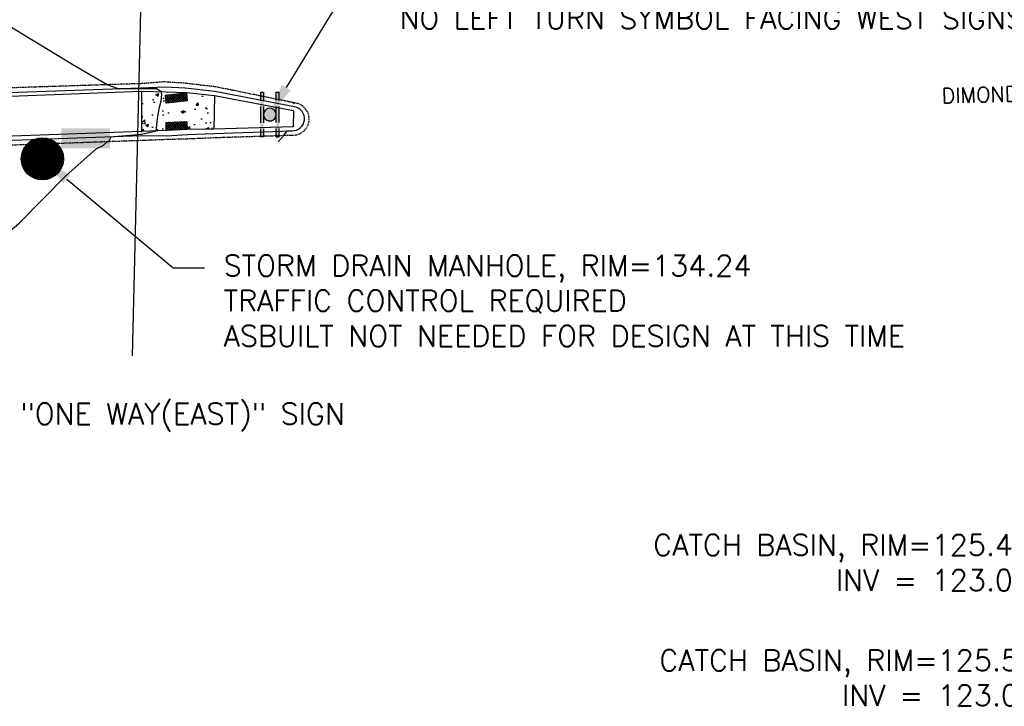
# Model space of a CAD drawing. Header units: feet. Extents: x 351431 to 355879, y 310968 to 329728.
# Tile 10 of 254: x 353115 to 353348, y 313624 to 313787. Entities that reach past the tile are written whole.
import ezdxf

# ---------------------------------------------------------------- set-up
doc = ezdxf.new("R2010")
doc.units = ezdxf.units.FT
doc.header["$MEASUREMENT"] = 0
doc.linetypes.add('D25', pattern=[0.375, 0.25, -0.125])
for name, color, linetype in [('EHYSC', 161, 'Continuous'), ('EHYSW-WARN', 161, 'Continuous'), ('ELTCH-EG2B', 253, 'Continuous'), ('ELUTU', 153, 'UT'), ('ELYCB-BACK', 5, 'Continuous'), ('ELYCB-FL', 2, 'Continuous'), ('ELYSC', 2, 'Continuous'), ('ELYSP', 1, 'D25'), ('ELYSW-WARN', 161, 'Continuous'), ('ESFS', 153, 'Continuous'), ('ESMask', 155, 'Continuous'), ('ESUD', 5, 'Continuous'), ('ETFS', 6, 'Continuous'), ('ETRC', 2, 'Continuous'), ('ETUD', 4, 'Continuous')]:
    doc.layers.add(name, color=color, linetype=linetype)
doc.styles.add('ANNO-TOPO', font='simplex.shx')
doc.styles.add('L180', font='simplex.shx', dxfattribs={"height": 3.6})
doc.styles.add('ROMANSM', font='romansm.shx')
doc.linetypes.add('UT', pattern='A,0.25,-0.07,0.07,-0.07,0.07,-0.07,0.25,-0.08,["UT",ROMANSM,S=0.08,R=0,X=-0.04,Y=-0.04],-0.15', length=1.08)

# ---------------------------------------------------------------- blocks, each defined once
blk = doc.blocks.new('ESIPUBSIGN')
at = {"layer": 'ESMask'}
h = blk.add_hatch(color=256, dxfattribs=at)
edge = h.paths.add_edge_path()
edge.add_arc((0, 0), 0.03, 90, 450)
for p, q in [((-0.03, 0.1047), (-0.0447, 0.1047)), ((-0.0447, 0.1047), (-0.0447, 0.066)), ((-0.03, 0.1047), (-0.03, 0.066)), ((-0.0447, 0.0381), (-0.0447, -0.0393)), ((-0.03, 0.0381), (-0.03, -0.0393)), ((-0.0447, -0.0672), (-0.0447, -0.1059)), ((-0.03, -0.0672), (-0.03, -0.1059)), ((-0.03, -0.1059), (-0.0447, -0.1059))]:
    blk.add_line(p, q)
for start, end in [(144.2314, 216.3563), (17.9702, 107.0495), (253.5383, 340.7883)]:
    blk.add_arc((0, 0), 0.03, start, end)
blk.add_solid([(-0.0447, -0.1059), (-0.03, -0.1059), (-0.0447, 0.1047), (-0.03, 0.1047)], dxfattribs=at)
blk = doc.blocks.new('ESUMHOLE')
at = {"ltscale": 0.5}
for radius in [0.1, 0.057]:
    blk.add_circle((0, 0), radius, dxfattribs=at)
at = {"layer": 'ESMask', "const_width": 0.1}
blk.add_lwpolyline([(-0.05, 0, 1), (0.05, 0, 1)], format="xyb", close=True, dxfattribs=at)
at = {"layer": 'ESMask', "color": 155}
blk.add_solid([(0.0899, 0.0499), (0.0899, 0.1445), (0.3206, 0.0499), (0.3206, 0.1445)], dxfattribs=at)

msp = doc.modelspace()

# ---------------------------------------------------------------- hatches: boundary and pattern name
at = {"layer": 'EHYSC'}
h = msp.add_hatch(dxfattribs=at)
h.set_pattern_fill('AR-CONC', color=256, style=0)
h.set_pattern_definition([(50, (353143.874, 313759.996), (7.1726, -0.6275), [0.75, -8.25]), (355, (353143.874, 313759.996), (-1.3875, 7.522), [0.6, -6.6]), (100.45, (353144.472, 313759.944), (5.785, 6.8944), [0.6374, -7.0114]), (46.184, (353143.874, 313761.996), (10.6724, -1.655), [1.125, -12.375]), (96.636, (353144.763, 313761.858), (9.3466, 9.741), [0.956, -10.517]), (351.184, (353143.874, 313761.996), (9.3466, 9.741), [0.9, -9.9]), (21, (353144.874, 313761.496), (5.969, -4.0262), [0.75, -8.25]), (326, (353144.874, 313761.496), (2.4332, 7.2515), [0.6, -6.6]), (71.45, (353145.3714, 313761.1605), (8.4022, 3.2253), [0.6374, -7.0114]), (37.5, (353143.874, 313759.996), (0.1216, 3.32894), [0, -6.52, 0, -6.7, 0, -6.625]), (7.5, (353143.874, 313759.996), (2.6307, 3.9441), [0, -3.82, 0, -6.37, 0, -2.525]), (327.5, (353141.644, 313759.996), (5.33822, -0.22555), [0, -2.5, 0, -7.8, 0, -10.35]), (317.5, (353140.644, 313759.996), (5.8319, 1.00105), [0, -3.25, 0, -5.18, 0, -7.35])])
h.paths.add_polyline_path([(353161.16, 313768.48), (353154.53, 313769.17), (353149.62, 313769.37), (353143.87, 313769.5), (353143.87, 313760), (353149.73, 313760.23), (353154.68, 313760.47), (353161.05, 313760.56)])
at = {"layer": 'EHYSW-WARN'}
h = msp.add_hatch(dxfattribs=at)
h.set_pattern_fill('ANSI37', color=256, scale=3, style=0)
h.paths.add_polyline_path([(353154.53, 313769.17), (353154.68, 313767.25), (353149.72, 313766.73), (353149.56, 313768.66)])
h = msp.add_hatch(dxfattribs=at)
h.set_pattern_fill('ANSI37', color=256, scale=3, style=0)
h.paths.add_polyline_path([(353154.63, 313762.36), (353154.68, 313760.47), (353149.73, 313760.23), (353149.74, 313762.18)])

# ---------------------------------------------------------------- linework, layer by layer
at = {"layer": 'ELTCH-EG2B', "flags": 128}
for points, elevation in [([(353078.44, 313706.64), (353114.95, 313738.32), (353125.97, 313749.51), (353133.17, 313755.93), (353134.8, 313756.66), (353135.82, 313757.64), (353136.26, 313757.82), (353136.73, 313758.78), (353139.21, 313758.95), (353143.87, 313759.37), (353147.33, 313760.13), (353147.67, 313763.09), (353148.19, 313765.81), (353148.58, 313767.28), (353148.73, 313768.78), (353148.58, 313769.4), (353147.49, 313770.15), (353143.76, 313770.14), (353138.51, 313770.11), (353138.16, 313770.23), (353135.77, 313771.1), (353127.57, 313775.83), (353108.57, 313787.37)], 134), ([(353180.23, 313766.59), (353179.52, 313766.93)], 133), ([(353176.26, 313757.52), (353177.68, 313759.1), (353177.68, 313759.2), (353178.39, 313760.13), (353179, 313760.19), (353179.59, 313760.24)], 133)]:
    msp.add_lwpolyline(points, dxfattribs=dict(at, elevation=elevation))
at = {"layer": 'ELUTU', "flags": 128}
msp.add_lwpolyline([(353141.72, 313833.83), (353144.22, 313811.67), (353141.7, 313706.8)], dxfattribs=at)
at = {"layer": 'ELYCB-BACK', "flags": 128}
msp.add_lwpolyline([(353179.93, 313764.9), (353161.16, 313768.48), (353154.53, 313769.17), (353149.62, 313769.37), (353143.87, 313769.5), (353091.94, 313767.5), (353051.07, 313766.15), (352999.2, 313764.35), (352946.54, 313762.39), (352895.57, 313760.59), (352842.36, 313758.66), (352800.83, 313756.91, 0.285502), (352790.8, 313752.09), (352786.65, 313746.37, -0.145413), (352777.47, 313740.17), (352754.25, 313737.23)], format="xyb", dxfattribs=at)
msp.add_lwpolyline([(353179.93, 313764.9), (353179.86, 313761.1), (353161.05, 313760.56), (353154.68, 313760.47), (353149.73, 313760.23), (353143.87, 313760), (353091.36, 313758.11), (353051.47, 313756.57), (352999.34, 313752.87), (352947.42, 313748.94), (352896.01, 313745.23), (352842.88, 313741.43), (352802.44, 313738.57), (352777.73, 313736.7), (352754.44, 313735.06), (352754.25, 313737.23)], dxfattribs=at)
at = {"layer": 'ELYCB-FL', "flags": 128}
msp.add_lwpolyline([(353091.4, 313757.18), (353143.87, 313759.03), (353149.84, 313758.99), (353154.76, 313759.28), (353161.1, 313759.51), (353179.57, 313760.18, 0.929477), (353180.18, 313765.85), (353161.29, 313769.51), (353154.23, 313770.32), (353149.43, 313770.5), (353143.73, 313770.3), (353092.07, 313768.44)], format="xyb", dxfattribs=at)
at = {"layer": 'ELYSC', "flags": 128}
for points in [[(353143.87, 313769.5), (353143.87, 313760)], [(353161.16, 313768.48), (353161.05, 313760.56)]]:
    msp.add_lwpolyline(points, dxfattribs=at)
at = {"layer": 'ELYSP', "flags": 128}
msp.add_lwpolyline([(352752.92, 313738.55, 1.028732), (352753.21, 313733.2), (352777.8, 313734.73), (352802.75, 313736.47), (352843.1, 313739.32), (352896.21, 313743.18), (352947.69, 313746.91), (352999.66, 313750.74), (353051.57, 313754.54), (353091.51, 313756.07), (353143.83, 313757.93), (353149.78, 313758.17), (353154.83, 313758.31), (353161.11, 313758.57), (353179.57, 313759.16, 0.980008), (353180.24, 313766.78), (353161.5, 313770.59), (353154.11, 313771.46), (353149.26, 313771.76), (353143.68, 313771.35), (353091.96, 313769.67), (353051.09, 313768.21), (352999.15, 313766.4), (352946.34, 313764.53), (352895.5, 313762.68), (352842.26, 313760.82), (352800.81, 313759.07, 0.375104), (352788.93, 313753.46), (352784.94, 313747.73, -0.086052), (352777.16, 313741.85)], format="xyb", close=True, dxfattribs=at)
at = {"layer": 'ELYSW-WARN', "flags": 128}
for points in [[(353154.53, 313769.17), (353154.68, 313767.25), (353149.72, 313766.73), (353149.56, 313768.66)], [(353154.63, 313762.36), (353154.68, 313760.47), (353149.73, 313760.23), (353149.74, 313762.18)]]:
    msp.add_lwpolyline(points, close=True, dxfattribs=at)
at = {"layer": 'ETFS', "linetype": 'ByBlock', "lineweight": -2}
msp.add_lwpolyline([(353178.23, 313770.41), (353193.06, 313794.69)], dxfattribs=at)
at = {"layer": 'ETFS'}
msp.add_solid([(353179.3, 313769.76), (353174.33, 313764.01), (353177.17, 313771.07)], dxfattribs=at)
at = {"layer": 'ETUD', "linetype": 'ByBlock', "lineweight": -2}
msp.add_line((353151.36, 313727.7), (353158.86, 313727.7), dxfattribs=at)
msp.add_lwpolyline([(353126.15, 313748.73), (353151.36, 313727.7)], dxfattribs=at)
at = {"layer": 'ETUD'}
msp.add_solid([(353125.35, 313747.77), (353120.39, 313753.54), (353126.95, 313749.69)], dxfattribs=at)

# ---------------------------------------------------------------- block references
at = {"layer": 'ESFS', "xscale": 50, "yscale": 50, "zscale": 50}
msp.add_blockref('ESIPUBSIGN', (353174.33, 313764.01), dxfattribs=at)
at = {"layer": 'ESFS', "xscale": 50, "yscale": 50, "zscale": 50, "rotation": 180}
msp.add_blockref('ESIPUBSIGN', (353174.33, 313764.01), dxfattribs=at)
at = {"layer": 'ESUD', "xscale": 50, "yscale": 50, "zscale": 50}
msp.add_blockref('ESUMHOLE', (353120.39, 313753.54), dxfattribs=at)

# ---------------------------------------------------------------- texts
at = {"layer": 'ETFS', "char_height": 5, "attachment_point": 1, "style": 'ANNO-TOPO'}
for s, insert in [('LANE DESIGNATION (LEFT) FACING EAST\\PNO LEFT TURN SYMBOL FACING WEST SIGNS', (353205.06, 313797.69)), ('"ONE WAY(EAST)" SIGN', (353115.15, 313695.56))]:
    msp.add_mtext(s, dxfattribs=dict(at, insert=insert))
at = {"layer": 'ETRC', "insert": (353333.56, 313770.27), "char_height": 3.6, "width": 35.8758, "attachment_point": 1, "rotation": 1.5528, "style": 'L180', "bg_fill": 3, "box_fill_scale": 1.5, "bg_fill_color": 256, "bg_fill_true_color": 13158600, "bg_fill_transparency": 16324528}
msp.add_mtext('DIMOND BLVD', dxfattribs=at)
at = {"layer": 'ETUD', "char_height": 5, "style": 'ANNO-TOPO'}
for s, insert, attachment_point in [('STORM DRAIN MANHOLE, RIM=134.24\\PTRAFFIC CONTROL REQUIRED\\PASBUILT NOT NEEDED FOR DESIGN AT THIS TIME', (353163.36, 313730.7), 1), ('CATCH BASIN, RIM=125.48\\PINV = 123.06', (353354.8, 313664.44), 3), ('CATCH BASIN, RIM=125.58\\PINV = 123.08', (353356.24, 313637.12), 3)]:
    msp.add_mtext(s, dxfattribs=dict(at, insert=insert, attachment_point=attachment_point))

doc.saveas('drawing.dxf')
